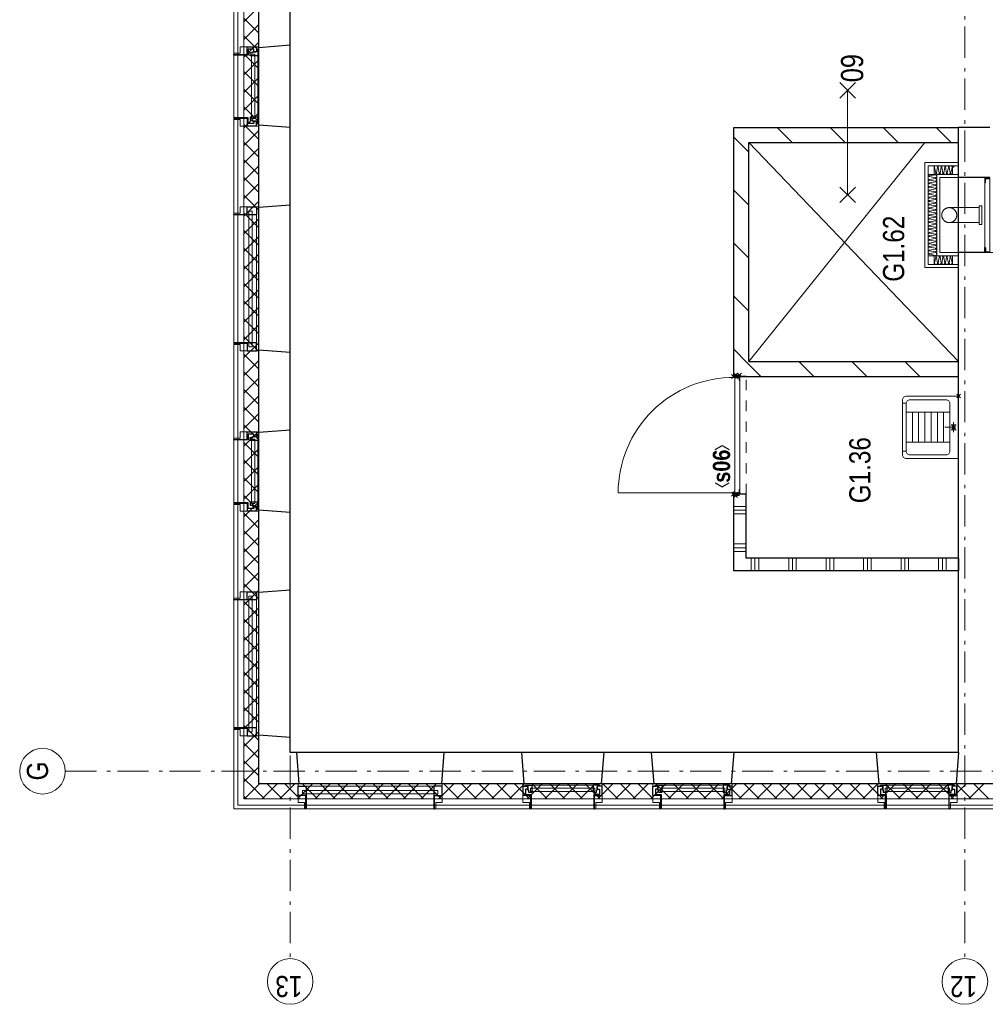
# Model space of a CAD drawing. Header units: millimetres. Extents: x 164327 to 368283, y 131426 to 274001.
# Tile 80 of 160: x 282162 to 289891, y 225018 to 232896. Entities that reach past the tile are written whole.
import ezdxf
from ezdxf.enums import TextEntityAlignment as Align

# ---------------------------------------------------------------- set-up
doc = ezdxf.new("R2010")
doc.units = ezdxf.units.MM
doc.header["$LTSCALE"] = 400
doc.header["$PDMODE"] = 3
doc.header["$PDSIZE"] = 15
for name, pattern in [('STYLE_01', [0.416641, 0.208282, -0.208359]), ('STYLE_02', [0.694427, 0.486069, -0.208359]), ('STYLE_06', [1.041641, 0.625, -0.208282, 0.069427, -0.138931])]:
    doc.linetypes.add(name, pattern=pattern)
for name, color, linetype, lineweight in [('BA-blusmiddelen', 7, 'Continuous', 15), ('BA-Brandveiligheid', 7, 'Continuous', 15), ('Binnenkozijnen', 140, 'Continuous', 15), ('Buitenkozijnen', 140, 'Continuous', 15), ('Kozijnmerken', 43, 'Continuous', 9), ('leuning', 43, 'Continuous', 5), ('mat-afdichting', 9, 'Continuous', 5), ('mat-aluminium', 140, 'Continuous', 15), ('mat-beton (ihwg)', 5, 'Continuous', 25), ('mat-isolatie', 140, 'Continuous', 15), ('mat-kalkzandsteen', 5, 'Continuous', 25), ('mat-multiplex-hor', 140, 'Continuous', 15), ('mat-scheidingswand-horizontaal', 5, 'Continuous', 25), ('mat-scheidingswand-vertikaal', 5, 'Continuous', 25), ('mat-spuitwerk_marmo', 43, 'STYLE_02', 20), ('mat-staal', 5, 'Continuous', 25), ('None', 7, 'Continuous', 9), ('Ruimtenummers', 5, 'Continuous', 25)]:
    doc.layers.add(name, color=color, linetype=linetype, lineweight=lineweight)
doc.styles.add('Arial Narrow', font='ARIALN.TTF', dxfattribs={"height": 222.25})
doc.styles.add('Arial Narrow (bold)', font='ARIALNB.TTF', dxfattribs={"height": 172.861111})

# ---------------------------------------------------------------- blocks, each defined once
blk = doc.blocks.new('*X388')
at = {"layer": 'None', "lineweight": 13}
for p, q in [((37321.1, 41014.4), (37441.1, 40894.4)), ((37321.1, 40873), (37441.1, 40753)), ((37321.1, 40731.6), (37441.1, 40611.6)), ((37321.1, 40590.2), (37441.1, 40470.2)), ((37321.1, 40448.8), (37441.1, 40328.8)), ((37321.1, 40307.4), (37441.1, 40187.4)), ((37321.1, 40166), (37441.1, 40046)), ((37321.1, 40024.6), (37441.1, 39904.6)), ((37321.1, 39883.2), (37441.1, 39763.2)), ((37321.1, 39741.8), (37441.1, 39621.8)), ((37321.1, 39600.4), (37441.1, 39480.4)), ((37321.1, 39459), (37441.1, 39339)), ((37321.1, 39317.6), (37441.1, 39197.6)), ((37321.1, 39176.2), (37441.1, 39056.2)), ((37321.1, 39034.8), (37441.1, 38914.8)), ((37321.1, 38893.4), (37441.1, 38773.4)), ((37321.1, 38752), (37441.1, 38632)), ((37321.1, 38610.6), (37441.1, 38490.6)), ((37321.1, 38469.2), (37441.1, 38349.2)), ((37321.1, 38327.8), (37441.1, 38207.8)), ((37321.1, 38186.4), (37441.1, 38066.4)), ((37321.1, 38045), (37441.1, 37925)), ((37321.1, 37903.6), (37441.1, 37783.6)), ((37321.1, 37762.2), (37441.1, 37642.2)), ((37321.1, 37620.8), (37441.1, 37500.8)), ((37321.1, 37479.4), (37441.1, 37359.4)), ((37321.1, 37338), (37441.1, 37218)), ((37321.1, 37196.6), (37441.1, 37076.6)), ((37321.1, 37055.2), (37441.1, 36935.2)), ((37321.1, 36913.8), (37441.1, 36793.8)), ((37321.1, 36772.4), (37441.1, 36652.4)), ((37321.1, 36631), (37441.1, 36511)), ((37321.1, 36489.6), (37441.1, 36369.6)), ((37321.1, 36348.2), (37441.1, 36228.2)), ((37321.1, 36206.8), (37441.1, 36086.8)), ((37321.1, 36065.4), (37441.1, 35945.4)), ((37321.1, 35924), (37441.1, 35804)), ((37321.1, 35782.6), (37441.1, 35662.6)), ((37321.1, 35641.2), (37441.1, 35521.2)), ((37321.1, 35499.8), (37441.1, 35379.8)), ((37321.1, 35358.4), (37441.1, 35238.4)), ((37321.1, 35217), (37441.1, 35097))]:
    blk.add_line(p, q, dxfattribs=at)
at = {"layer": 'None', "lineweight": 5}
for p, q in [((37321.1, 40998.1), (37332.1, 41009)), ((37321.1, 40856.6), (37402.8, 40938.3)), ((37321.1, 40715.2), (37441.1, 40835.2)), ((37321.1, 40573.8), (37441.1, 40693.8)), ((37321.1, 40432.4), (37441.1, 40552.4)), ((37321.1, 40290.9), (37441.1, 40410.9)), ((37321.1, 40149.5), (37441.1, 40269.5)), ((37321.1, 40008.1), (37441.1, 40128.1)), ((37321.1, 39866.7), (37441.1, 39986.7)), ((37321.1, 39725.3), (37441.1, 39845.3)), ((37321.1, 39583.8), (37441.1, 39703.8)), ((37321.1, 39442.4), (37441.1, 39562.4)), ((37321.1, 39301), (37441.1, 39421)), ((37321.1, 39159.6), (37441.1, 39279.6)), ((37321.1, 39018.2), (37441.1, 39138.2)), ((37321.1, 38876.7), (37441.1, 38996.7)), ((37321.1, 38735.3), (37441.1, 38855.3)), ((37321.1, 38593.9), (37441.1, 38713.9)), ((37321.1, 38452.5), (37441.1, 38572.5)), ((37321.1, 38311), (37441.1, 38431)), ((37321.1, 38169.6), (37441.1, 38289.6)), ((37321.1, 38028.2), (37441.1, 38148.2)), ((37321.1, 37886.8), (37441.1, 38006.8)), ((37321.1, 37745.4), (37441.1, 37865.4)), ((37321.1, 37603.9), (37441.1, 37723.9)), ((37321.1, 37462.5), (37441.1, 37582.5)), ((37321.1, 37321.1), (37441.1, 37441.1)), ((37321.1, 37179.7), (37441.1, 37299.7)), ((37321.1, 37038.3), (37441.1, 37158.3)), ((37321.1, 36896.8), (37441.1, 37016.8)), ((37321.1, 36755.4), (37441.1, 36875.4)), ((37321.1, 36614), (37441.1, 36734)), ((37321.1, 36472.6), (37441.1, 36592.6)), ((37321.1, 36331.2), (37441.1, 36451.2)), ((37321.1, 36189.7), (37441.1, 36309.7)), ((37321.1, 36048.3), (37441.1, 36168.3)), ((37321.1, 35906.9), (37441.1, 36026.9)), ((37321.1, 35765.5), (37441.1, 35885.5)), ((37321.1, 35624), (37441.1, 35744)), ((37321.1, 35482.6), (37441.1, 35602.6)), ((37321.1, 35341.2), (37441.1, 35461.2)), ((37321.1, 35199.8), (37441.1, 35319.8)), ((37321.1, 35058.4), (37441.1, 35178.4))]:
    blk.add_line(p, q, dxfattribs=at)
blk = doc.blocks.new('*X626')
at = {"layer": 'None', "lineweight": 5}
for p, q in [((37332.1, 41009), (37343, 41020)), ((37402.8, 40938.3), (37484.5, 41020)), ((37505.9, 40900), (37625.9, 41020)), ((37647.3, 40900), (37767.3, 41020)), ((37788.7, 40900), (37908.7, 41020)), ((37930.2, 40900), (38050.2, 41020)), ((38071.6, 40900), (38191.6, 41020)), ((38213, 40900), (38333, 41020)), ((38354.4, 40900), (38474.4, 41020)), ((38495.8, 40900), (38615.8, 41020)), ((38637.3, 40900), (38757.3, 41020)), ((38778.7, 40900), (38898.7, 41020)), ((38920.1, 40900), (39040.1, 41020)), ((39061.5, 40900), (39181.5, 41020)), ((39202.9, 40900), (39322.9, 41020)), ((39344.4, 40900), (39464.4, 41020)), ((39485.8, 40900), (39605.8, 41020)), ((39627.2, 40900), (39747.2, 41020)), ((39768.6, 40900), (39888.6, 41020)), ((39910.1, 40900), (40030.1, 41020)), ((40051.5, 40900), (40171.5, 41020)), ((40192.9, 40900), (40312.9, 41020)), ((40334.3, 40900), (40454.3, 41020)), ((40475.7, 40900), (40595.7, 41020)), ((40617.2, 40900), (40737.2, 41020)), ((40758.6, 40900), (40878.6, 41020)), ((40900, 40900), (41020, 41020)), ((41041.4, 40900), (41161.4, 41020)), ((41182.8, 40900), (41302.8, 41020)), ((41324.3, 40900), (41444.3, 41020)), ((41465.7, 40900), (41585.7, 41020)), ((41607.1, 40900), (41727.1, 41020)), ((41748.5, 40900), (41868.5, 41020)), ((41889.9, 40900), (42009.9, 41020)), ((42031.4, 40900), (42151.4, 41020)), ((42172.8, 40900), (42292.8, 41020)), ((42314.2, 40900), (42434.2, 41020)), ((42455.6, 40900), (42575.6, 41020)), ((42597.1, 40900), (42717.1, 41020)), ((42738.5, 40900), (42858.5, 41020)), ((42879.9, 40900), (42999.9, 41020)), ((43021.3, 40900), (43141.3, 41020)), ((43162.7, 40900), (43282.7, 41020)), ((43304.2, 40900), (43424.2, 41020)), ((43445.6, 40900), (43565.6, 41020))]:
    blk.add_line(p, q, dxfattribs=at)
at = {"layer": 'None', "lineweight": 13}
for p, q in [((37456.9, 41020), (37576.9, 40900)), ((37598.3, 41020), (37718.3, 40900)), ((37739.7, 41020), (37859.7, 40900)), ((37881.1, 41020), (38001.1, 40900)), ((38022.5, 41020), (38142.5, 40900)), ((38163.9, 41020), (38283.9, 40900)), ((38305.3, 41020), (38425.3, 40900)), ((38446.7, 41020), (38566.7, 40900)), ((38588.1, 41020), (38708.1, 40900)), ((38729.5, 41020), (38849.5, 40900)), ((38870.9, 41020), (38990.9, 40900)), ((39012.3, 41020), (39132.3, 40900)), ((39153.7, 41020), (39273.7, 40900)), ((39295.1, 41020), (39415.1, 40900)), ((39436.5, 41020), (39556.5, 40900)), ((39577.9, 41020), (39697.9, 40900)), ((39719.3, 41020), (39839.3, 40900)), ((39860.7, 41020), (39980.7, 40900)), ((40002.1, 41020), (40122.1, 40900)), ((40143.5, 41020), (40263.5, 40900)), ((40284.9, 41020), (40404.9, 40900)), ((40426.3, 41020), (40546.3, 40900)), ((40567.7, 41020), (40687.7, 40900)), ((40709.1, 41020), (40829.1, 40900)), ((40850.5, 41020), (40970.5, 40900)), ((40991.9, 41020), (41111.9, 40900)), ((41133.3, 41020), (41253.3, 40900)), ((41274.7, 41020), (41394.7, 40900)), ((41416.1, 41020), (41536.1, 40900)), ((41557.5, 41020), (41677.5, 40900)), ((41698.9, 41020), (41818.9, 40900)), ((41840.3, 41020), (41960.3, 40900)), ((41981.7, 41020), (42101.7, 40900)), ((42123.1, 41020), (42243.1, 40900)), ((42264.5, 41020), (42384.5, 40900)), ((42405.9, 41020), (42525.9, 40900)), ((42547.3, 41020), (42667.3, 40900)), ((42688.7, 41020), (42808.7, 40900)), ((42830.1, 41020), (42950.1, 40900)), ((42971.5, 41020), (43091.5, 40900)), ((43112.9, 41020), (43232.9, 40900)), ((43254.3, 41020), (43374.3, 40900)), ((43395.7, 41020), (43515.7, 40900)), ((43537.1, 41020), (43657.1, 40900))]:
    blk.add_line(p, q, dxfattribs=at)
blk = doc.blocks.new('1200 pui gemeentehuis')
at = {"layer": 'Buitenkozijnen', "color": 92, "linetype": 'Continuous', "lineweight": 25}
for p, q in [((50, 0), (70, -250)), ((1230, 0), (1210, -250))]:
    blk.add_line(p, q, dxfattribs=at)
at = {"layer": 'Buitenkozijnen', "color": 43, "linetype": 'Continuous', "lineweight": 9}
blk.add_lwpolyline([(1165, -400), (1165, -450), (115, -450), (115, -400), (63, -400), (63, -250), (70, -250), (50, 0), (1230, 0), (1210, -250), (1217, -250), (1217, -400)], close=True, dxfattribs=at)
at = {"layer": 'None', "color": 8, "linetype": 'Continuous', "lineweight": 5}
blk.add_line((129, -270), (1150.5, -270), dxfattribs=at)
at = {"layer": 'None', "color": 92, "linetype": 'Continuous', "lineweight": 25}
for points in [[(63, -270), (129, -270), (129, -450), (125, -450), (125, -344), (63, -344), (63, -325)], [(1217, -270), (1151, -270), (1151, -450), (1155, -450), (1155, -344), (1217, -344), (1217, -325)]]:
    blk.add_lwpolyline(points, close=True, dxfattribs=at)
at = {"layer": 'None', "color": 140, "linetype": 'Continuous', "lineweight": 15}
blk.add_lwpolyline([(97.5, -304.8), (1183, -304.8), (1183, -331.2), (97.5, -331.2)], close=True, dxfattribs=at)
blk = doc.blocks.new('0600 pui gemeentehuis')
at = {"layer": 'Buitenkozijnen', "color": 92, "linetype": 'Continuous', "lineweight": 25}
for p, q in [((50.3, 0), (70.3, -250)), ((710.3, 0), (690.3, -250))]:
    blk.add_line(p, q, dxfattribs=at)
at = {"layer": 'Buitenkozijnen', "color": 43, "linetype": 'Continuous', "lineweight": 9}
blk.add_lwpolyline([(697.8, -400), (645.3, -400), (645.3, -450), (115.3, -450), (115.3, -400), (62.8, -400), (62.8, -250), (70.3, -250), (50.3, 0), (710.3, 0), (690.3, -250), (697.8, -250)], close=True, dxfattribs=at)
at = {"layer": 'None', "color": 8, "linetype": 'Continuous', "lineweight": 5}
blk.add_line((134.5, -260), (626, -260), dxfattribs=at)
at = {"layer": 'None', "color": 92, "linetype": 'Continuous', "lineweight": 25}
for points in [[(63.5, -270), (102.5, -270), (102.5, -291.7), (83.5, -291.7), (83.5, -335), (129.3, -335), (129.3, -450), (125.3, -450), (125.3, -344), (63.5, -344), (63.5, -325), (63.5, -325)], [(697, -270), (658, -270), (658, -291.7), (677, -291.7), (677, -335), (631.3, -335), (631.3, -450), (635.3, -450), (635.3, -344), (697, -344), (697, -325), (697, -325)]]:
    blk.add_lwpolyline(points, close=True, dxfattribs=at)
for points in [[(84.5, -270), (84.5, -260), (134.5, -260), (134.5, -320), (109.4, -320), (109.4, -301.9), (102.5, -301.9), (102.5, -274.7)], [(676, -270), (676, -260), (626, -260), (626, -320), (651.2, -320), (651.2, -301.9), (658, -301.9), (658, -274.7)]]:
    blk.add_lwpolyline(points, dxfattribs=at)
at = {"layer": 'None', "color": 140, "linetype": 'Continuous', "lineweight": 15}
blk.add_lwpolyline([(122.8, -284.2), (637.8, -284.2), (637.8, -310.6), (122.8, -310.6)], close=True, dxfattribs=at)
blk = doc.blocks.new('*X1172')
at = {"layer": 'None', "lineweight": 9}
for p, q in [((40701.1, 36882.7), (40809.7, 36991.3)), ((40701.1, 36458.4), (40821.1, 36578.4)), ((40701.1, 36034.2), (40821.1, 36154.2)), ((40701.1, 35609.9), (40821.1, 35729.9)), ((40815.4, 35300), (40821.1, 35305.6))]:
    blk.add_line(p, q, dxfattribs=at)
blk = doc.blocks.new('*X1173')
at = {"layer": 'None', "lineweight": 9}
blk.add_line((40800, 37098.9), (40800, 37100), dxfattribs=at)
blk = doc.blocks.new('*X1174')
at = {"layer": 'None', "lineweight": 9}
for p, q in [((39300, 37000), (39300, 37100)), ((39330, 37000), (39330, 37100)), ((39360, 37000), (39360, 37100)), ((39600, 37000), (39600, 37100)), ((39630, 37000), (39630, 37100)), ((39660, 37000), (39660, 37100))]:
    blk.add_line(p, q, dxfattribs=at)
blk = doc.blocks.new('*X1175')
at = {"layer": 'None', "lineweight": 9}
for p, q in [((40809.7, 36991.3), (40918.4, 37100)), ((41222.6, 36980), (41342.6, 37100)), ((41646.9, 36980), (41766.9, 37100)), ((42071.2, 36980), (42191.2, 37100)), ((42495.4, 36980), (42615.4, 37100))]:
    blk.add_line(p, q, dxfattribs=at)
blk = doc.blocks.new('*X1176')
at = {"layer": 'None', "lineweight": 9}
for p, q in [((42571.1, 36631.4), (42691.1, 36751.4)), ((42571.1, 36207.1), (42691.1, 36327.1)), ((42571.1, 35782.8), (42691.1, 35902.8)), ((42571.1, 35358.6), (42691.1, 35478.6))]:
    blk.add_line(p, q, dxfattribs=at)
blk = doc.blocks.new('*U1177')
at = {"layer": 'mat-kalkzandsteen', "color": 8, "lineweight": 5}
for p, q in [((40821.1, 36980), (42571.1, 35570)), ((42571.1, 36980), (40821.1, 35300))]:
    blk.add_line(p, q, dxfattribs=at)
blk = doc.blocks.new('060min X')
at = {"layer": 'BA-Brandveiligheid', "color": 7, "linetype": 'Continuous', "lineweight": 15}
for p, q in [((-480.2, 61.7), (-356.7, -61.7)), ((-480.2, -61.7), (-356.7, 61.7)), ((-418.5, 0), (418.5, 0)), ((480.2, 61.7), (356.7, -61.7)), ((480.2, -61.7), (356.7, 61.7))]:
    blk.add_line(p, q, dxfattribs=at)
at = {"layer": 'BA-Brandveiligheid', "color": 43, "insert": (-709.2, 124.2), "char_height": 177.8, "attachment_point": 1, "style": 'Arial Narrow'}
blk.add_mtext('60', dxfattribs=at)
blk = doc.blocks.new('53.1 kraan')
at = {"layer": 'None', "color": 43, "linetype": 'Continuous', "lineweight": 9}
for p, q in [((-40, 0), (0, 0)), ((-20, -20), (-20, 20)), ((0, 15), (0, -70)), ((0, 0), (40, 0)), ((20, -20), (20, 20))]:
    blk.add_line(p, q, dxfattribs=at)
at = {"layer": 'None', "color": 43, "linetype": 'Continuous', "lineweight": 25}
blk.add_point((0, 0), dxfattribs=at)
blk = doc.blocks.new('53.34-01 stortgoot')
at = {"layer": 'None', "color": 43, "linetype": 'Continuous', "lineweight": 9}
for p, q in [((0, -420), (0, 0)), ((0, 0), (500, 0)), ((500, 0), (500, -420)), ((30, -450), (470, -450)), ((58, -420), (58, -450)), ((442, -420), (442, -450))]:
    blk.add_line(p, q, dxfattribs=at)
at = {"layer": 'None', "color": 8, "linetype": 'Continuous', "lineweight": 5}
for p, q in [((130, -70), (130, -420)), ((370, -70), (370, -420)), ((130, -120), (370, -120)), ((130, -170), (370, -170)), ((130, -220), (370, -220)), ((130, -270), (370, -270)), ((130, -320), (370, -320)), ((130, -370), (370, -370))]:
    blk.add_line(p, q, dxfattribs=at)
at = {"layer": 'None', "color": 43, "linetype": 'Continuous', "lineweight": 9, "flags": 128}
blk.add_lwpolyline([(30, -100, -0.414214), (60, -70), (440, -70, -0.414214), (470, -100), (470, -390, -0.414214), (440, -420), (60, -420, -0.414214), (30, -390)], format="xyb", close=True, dxfattribs=at)
at = {"layer": 'None', "color": 43, "linetype": 'Continuous', "lineweight": 9}
for centre, start, end in [((30, -420), 180, 270), ((470, -420), 270, 0)]:
    blk.add_arc(centre, 30, start, end, dxfattribs=at)
at = {"layer": 'None', "color": 43, "linetype": 'Continuous', "lineweight": 25}
blk.add_point((0, 0), dxfattribs=at)
at = {"layer": 'None', "color": 43}
blk.add_blockref('53.1 kraan', (250, -40), dxfattribs=at)
blk = doc.blocks.new('Kozijnmerk 50')
at = {"layer": 'Kozijnmerken', "color": 92, "linetype": 'Continuous', "lineweight": 25}
for points in [[(-132.2, 50.6), (-164.8, -5.8), (-132.2, -62.1)], [(132.2, 50.6), (164.8, -5.8), (132.2, -62.1)]]:
    blk.add_lwpolyline(points, dxfattribs=at)
at = {"layer": 'None', "color": 43, "style": 'Arial Narrow (bold)'}
blk.add_attdef('merk', text='', height=138.3, dxfattribs=at).set_placement((0, 0), align=Align.MIDDLE_CENTER)
blk = doc.blocks.new('*X1219')
at = {"layer": 'None', "lineweight": 9}
for p, q in [((39146.1, 36960), (39246.1, 36960)), ((39146.1, 36930), (39246.1, 36930)), ((39146.1, 36900), (39246.1, 36900)), ((39146.1, 36660), (39246.1, 36660)), ((39146.1, 36630), (39246.1, 36630)), ((39146.1, 36600), (39246.1, 36600)), ((39146.1, 36360), (39246.1, 36360)), ((39146.1, 36330), (39246.1, 36330)), ((39146.1, 36300), (39246.1, 36300)), ((39146.1, 36060), (39246.1, 36060)), ((39146.1, 36030), (39246.1, 36030)), ((39146.1, 36000), (39246.1, 36000)), ((39146.1, 35760), (39246.1, 35760)), ((39146.1, 35730), (39246.1, 35730)), ((39146.1, 35700), (39246.1, 35700)), ((39146.1, 35460), (39246.1, 35460)), ((39146.1, 35430), (39246.1, 35430)), ((39146.1, 35400), (39246.1, 35400))]:
    blk.add_line(p, q, dxfattribs=at)
blk = doc.blocks.new('*U1282')
at = {"layer": 'None', "color": 43, "linetype": 'Continuous', "lineweight": 9}
for p, q in [((39747.1, 37057.5), (39757.1, 37091.3)), ((39747.1, 37091.3), (39757.1, 37057.5))]:
    blk.add_line(p, q, dxfattribs=at)
blk.add_lwpolyline([(39747.1, 37091.3), (39757.1, 37091.3), (39757.1, 37057.5), (39747.1, 37057.5)], close=True, dxfattribs=at)
blk = doc.blocks.new('*X1283')
at = {"layer": 'None', "lineweight": 25}
blk.add_line((39757.1, 37070.1), (39761.1, 37074.1), dxfattribs=at)
blk = doc.blocks.new('*U1284')
at = {"layer": 'None', "color": 43, "linetype": 'Continuous', "lineweight": 9}
for p, q in [((40711.1, 37057.5), (40701.1, 37092.3)), ((40711.1, 37092.3), (40701.1, 37057.5))]:
    blk.add_line(p, q, dxfattribs=at)
blk.add_lwpolyline([(40701.1, 37092.3), (40711.1, 37092.3), (40711.1, 37057.5), (40701.1, 37057.5)], close=True, dxfattribs=at)
blk = doc.blocks.new('*U1285')
at = {"layer": 'mat-afdichting', "lineweight": 5}
for points in [[(39782.1, 37053.9), (39770.1, 37053.9), (39770.1, 37056.1), (39782.1, 37056.1)], [(40676.1, 37053.9), (40688.1, 37053.9), (40688.1, 37056.1), (40676.1, 37056.1)]]:
    blk.add_lwpolyline(points, close=True, dxfattribs=at)
at = {"layer": 'mat-aluminium', "lineweight": 15}
blk.add_lwpolyline([(40697.1, 37070.4), (40701.1, 37070.4), (40701.1, 37085.4), (40697.1, 37085.4)], close=True, dxfattribs=at)
at = {"layer": 'mat-multiplex-hor', "lineweight": 15, "flags": 128}
for points in [[(40685.1, 37071.4), (40691.1, 37071.4), (40692, 37089.9), (39766.1, 37089.9), (39767.3, 37071.4), (39774.8, 37071.4)], [(39774.8, 37068.4), (39767.5, 37068.4), (39768.3, 37056.1), (39796.2, 37056.1), (39796.2, 37049.9), (40668.1, 37049.9), (40668.1, 37056.1), (40690.3, 37056.1), (40690.9, 37068.4), (40685.1, 37068.4)]]:
    blk.add_lwpolyline(points, dxfattribs=at)
at = {"layer": 'mat-spuitwerk_marmo', "lineweight": 20}
blk.add_circle((39769.1, 37102.2), 4, dxfattribs=at)
at = {"layer": 'mat-staal', "lineweight": 5, "flags": 128}
for points in [[(39762.1, 37049.9, -0.414214), (39757.1, 37054.9), (39757.1, 37098.3), (39757.1, 37100), (39761.1, 37100), (39761.1, 37098.3), (39761.1, 37054.9), (39761.1, 37054.9, 0.414214), (39762.1, 37053.9), (39787.1, 37053.9), (39787.1, 37049.9)], [(40696.1, 37049.9, 0.414214), (40701.1, 37054.9), (40701.1, 37098.3), (40701.1, 37100), (40697.1, 37100), (40697.1, 37098.3), (40697.1, 37054.9), (40697.1, 37054.9, -0.414214), (40696.1, 37053.9), (40671.1, 37053.9), (40671.1, 37049.9)]]:
    blk.add_lwpolyline(points, format="xyb", close=True, dxfattribs=at)
at = {"layer": 'None', "color": 43, "linetype": 'Continuous', "lineweight": 9}
blk.add_line((39769.1, 37102.2), (39769.1, 38024.8), dxfattribs=at)
for points in [[(39763.6, 37056.2), (39761.1, 37056.2), (39761.1, 37103.3), (39763.6, 37103.3)], [(39774.1, 37099.7), (39776, 37098.1), (39768.6, 37089.7), (39770.3, 37056.7), (39767.9, 37056.6), (39766.1, 37090.5)]]:
    blk.add_lwpolyline(points, close=True, dxfattribs=at)
at = {"layer": 'None', "color": 92, "linetype": 'Continuous', "lineweight": 25, "flags": 128}
for points in [[(39772.2, 37071.1), (39767.2, 37071.1), (39767.2, 37069.1)], [(39767.2, 37069.1), (39772.2, 37069.1)], [(40691, 37071.1), (40686, 37071.1), (40686, 37069.1)], [(40686, 37069.1), (40691, 37069.1)]]:
    blk.add_lwpolyline(points, dxfattribs=at)
at = {"layer": 'None', "color": 140, "linetype": 'Continuous', "lineweight": 15}
blk.add_circle((39769.1, 37102.2), 8, dxfattribs=at)
at = {"layer": 'None', "color": 43, "linetype": 'Continuous', "lineweight": 9}
blk.add_arc((39769.1, 37102.2), 922.6, 359.29028, 90, dxfattribs=at)
at = {"layer": 'None', "color": 8, "linetype": 'Continuous', "lineweight": 5}
for p in [(39747.1, 37083.9), (39758, 37101.5), (40700.1, 37101.5), (40711.1, 37083.9), (40711.1, 37053.9)]:
    blk.add_point(p, dxfattribs=at)
at = {"layer": 'mat-staal'}
blk.add_blockref('*X1283', (0, 0), dxfattribs=at)
at = {"layer": 'None', "color": 7}
for name in ['*U1282', '*U1284']:
    blk.add_blockref(name, (0, 0), dxfattribs=at)
blk = doc.blocks.new('*U172')
at = {"layer": 'None', "color": 8, "linetype": 'Continuous', "lineweight": 5, "flags": 128}
blk.add_lwpolyline([(0, 0, 0.473833), (11.3, 13.9), (2.8, 56.1, -0.473833), (14.1, 70, -0.473833), (25.5, 56.1), (16.9, 13.9, 0.473833), (28.3, 0, 0.473833), (39.6, 13.9), (31.1, 56.1, -0.473833), (42.4, 70, -0.473833), (53.7, 56.1), (45.2, 13.9, 0.473833), (56.5, 0, 0.473833), (67.9, 13.9), (59.3, 56.1, -0.473833), (70.7, 70, -0.473833), (82, 56.1), (73.4, 13.9, 0.473833), (84.8, 0, 0.473833), (96.1, 13.9), (87.6, 56.1, -0.473833), (98.9, 70, -0.473833), (110.2, 56.1), (101.7, 13.9, 0.473833), (113, 0, 0.473833), (124.4, 13.9), (115.8, 56.1, -0.473833), (127.2, 70, -0.473833), (138.5, 56.1), (130, 13.9, 0.473833), (141.3, 0, 0.473833), (152.6, 13.9), (144.1, 56.1, -0.473833), (155.4, 70, -0.473833), (166.8, 56.1), (158.2, 13.9, 0.473833), (169.6, 0, 0.473833), (180.9, 13.9), (172.4, 56.1, -0.473833), (183.7, 70, -0.473833), (195, 56.1), (186.5, 13.9, 0.473833), (197.8, 0, 0.473833), (209.2, 13.9), (200.6, 56.1, -0.473833), (212, 70, -0.473833), (223.3, 56.1), (214.8, 13.9, 0.473833), (226.1, 0, 0.473833), (237.4, 13.9), (228.9, 56.1, -0.473833), (240.2, 70, -0.473833), (251.6, 56.1), (243, 13.9, 0.473833), (254.3, 0, 0.473833), (265.7, 13.9), (257.1, 56.1, -0.473833), (268.5, 70, -0.473833), (279.8, 56.1), (271.3, 13.9, 0.473833), (282.6, 0, 0.473833), (293.9, 13.9), (285.4, 56.1, -0.473833), (296.7, 70, -0.473833), (308.1, 56.1), (299.5, 13.9, 0.473833), (310.9, 0, 0.473833), (322.2, 13.9), (313.7, 56.1, -0.473833), (325, 70, -0.473833), (336.3, 56.1), (327.8, 13.9, 0.473833), (339.1, 0, 0.473833), (350.5, 13.9), (341.9, 56.1, -0.473833), (353.3, 70, -0.473833), (364.6, 56.1), (356.1, 13.9, 0.473833), (367.4, 0, 0.473833), (378.7, 13.9), (370.2, 56.1, -0.473833), (381.5, 70, -0.473833), (392.9, 56.1), (384.3, 13.9, 0.473833), (395.7, 0, 0.473833), (407, 13.9), (398.4, 56.1, -0.473833), (409.8, 70, -0.473833), (421.1, 56.1), (412.6, 13.9, 0.473833), (423.9, 0, 0.473833), (435.2, 13.9), (426.7, 56.1, -0.473833), (438, 70, -0.473833), (449.4, 56.1), (440.8, 13.9, 0.473833), (452.2, 0, 0.473833), (463.5, 13.9), (455, 56.1, -0.473833), (466.3, 70, -0.473833), (477.6, 56.1), (469.1, 13.9, 0.473833), (480.4, 0, 0.473833), (491.8, 13.9), (483.2, 56.1, -0.473833), (494.6, 70, -0.473833), (505.9, 56.1), (497.4, 13.9, 0.473833), (508.7, 0, 0.473833), (520, 13.9), (511.5, 56.1, -0.473833), (522.8, 70, -0.473833), (534.2, 56.1), (525.6, 13.9, 0.473833), (537, 0, 0.473833), (548.3, 13.9), (539.8, 56.1, -0.473833), (551.1, 70, -0.473833), (562.4, 56.1), (553.9, 13.9, 0.473833), (565.2, 0, 0.473833), (576.6, 13.9), (568, 56.1, -0.473833), (579.3, 70, -0.473833), (590.7, 56.1), (582.1, 13.9, 0.473833), (593.5, 0, 0.473833), (604.8, 13.9), (596.3, 56.1, -0.473833), (607.6, 70, -0.473833), (618.9, 56.1), (610.4, 13.9, 0.473833), (621.7, 0, 0.473833), (633.1, 13.9), (624.5, 56.1, -0.473833), (635.9, 70, -0.473833), (647.2, 56.1), (638.7, 13.9, 0.473833), (650, 0, 0.473833)], format="xyb", dxfattribs=at)
blk = doc.blocks.new('*U170')
at = {"layer": 'BA-blusmiddelen', "color": 140, "linetype": 'Continuous', "lineweight": 9}
for points in [[(60, 0), (60, 16.1), (43.9, 43.9), (16.1, 60), (-16.1, 60), (-43.9, 43.9), (-60, 16.1), (-60, -16.1), (-43.9, -43.9), (-16.1, -60), (16.1, -60), (43.9, -43.9), (60, -16.1), (60, 0)], [(-60, 0), (-60, -16.1), (-43.9, -43.9), (-16.1, -60), (16.1, -60), (43.9, -43.9), (60, -16.1), (60, 0)]]:
    blk.add_open_spline(points, degree=2, dxfattribs=at)
blk = doc.blocks.new('DBL')
at = {"layer": 'None', "color": 7}
blk.add_blockref('*U170', (0, 0), dxfattribs=at)
blk = doc.blocks.new('*X173')
at = {"layer": 'None', "lineweight": 5}
blk.add_line((-223.6, 130), (-220, 133.6), dxfattribs=at)
blk = doc.blocks.new('*U174')
at = {"layer": 'None', "color": 8, "linetype": 'Continuous', "lineweight": 5, "flags": 128}
blk.add_lwpolyline([(0, 0, 0.475385), (11.6, 14.2), (2.9, 55.8, -0.475385), (14.5, 70, -0.475385), (26.1, 55.8), (17.4, 14.2, 0.475385), (29, 0, 0.475385), (40.6, 14.2), (31.9, 55.8, -0.475385), (43.5, 70, -0.475385), (55.1, 55.8), (46.4, 14.2, 0.475385), (58, 0, 0.475385), (69.6, 14.2), (60.9, 55.8, -0.475385), (72.5, 70, -0.475385), (84.1, 55.8), (75.4, 14.2, 0.475385), (87, 0, 0.475385), (98.6, 14.2), (89.9, 55.8, -0.475385), (101.5, 70, -0.475385), (113.1, 55.8), (104.4, 14.2, 0.475385), (116, 0, 0.475385), (127.6, 14.2), (118.9, 55.8, -0.475385), (130.5, 70, -0.475385), (142.1, 55.8), (133.4, 14.2, 0.475385), (145, 0, 0.475385)], format="xyb", dxfattribs=at)
blk = doc.blocks.new('*U175')
at = {"layer": 'mat-staal', "lineweight": 25, "flags": 128}
blk.add_lwpolyline([(0, 0), (0, 40), (0, 40, -0.414214), (6, 34), (6, 12, 0.414214), (12, 6), (34, 6, -0.414214), (40, 0)], format="xyb", close=True, dxfattribs=at)
blk = doc.blocks.new('*U176')
at = {"layer": 'mat-staal', "lineweight": 25, "flags": 128}
blk.add_lwpolyline([(0, 0), (0, 40), (0, 40, -0.414214), (6, 34), (6, 12, 0.414214), (12, 6), (34, 6, -0.414214), (40, 0)], format="xyb", close=True, dxfattribs=at)
blk = doc.blocks.new('*X177')
at = {"layer": 'None', "lineweight": 5}
blk.add_line((-236.4, -590), (-220, -573.6), dxfattribs=at)
blk = doc.blocks.new('*U178')
at = {"layer": 'None', "color": 8, "linetype": 'Continuous', "lineweight": 5, "flags": 128}
blk.add_lwpolyline([(0, 0, 0.475385), (11.6, 14.2), (2.9, 55.8, -0.475385), (14.5, 70, -0.475385), (26.1, 55.8), (17.4, 14.2, 0.475385), (29, 0, 0.475385), (40.6, 14.2), (31.9, 55.8, -0.475385), (43.5, 70, -0.475385), (55.1, 55.8), (46.4, 14.2, 0.475385), (58, 0, 0.475385), (69.6, 14.2), (60.9, 55.8, -0.475385), (72.5, 70, -0.475385), (84.1, 55.8), (75.4, 14.2, 0.475385), (87, 0, 0.475385), (98.6, 14.2), (89.9, 55.8, -0.475385), (101.5, 70, -0.475385), (113.1, 55.8), (104.4, 14.2, 0.475385), (116, 0, 0.475385), (127.6, 14.2), (118.9, 55.8, -0.475385), (130.5, 70, -0.475385), (142.1, 55.8), (133.4, 14.2, 0.475385), (145, 0, 0.475385)], format="xyb", dxfattribs=at)
blk = doc.blocks.new('DBL G (2D)')
at = {"layer": 'BA-blusmiddelen', "color": 43, "linetype": 'STYLE_01', "lineweight": 9}
blk.add_line((-520, 105), (-1122.5, 105), dxfattribs=at)
blk.add_arc((-522.9, 105), 600, 179.99931, 270, dxfattribs=at)
at = {"layer": 'leuning', "color": 140, "linetype": 'Continuous', "lineweight": 15}
for p, q in [((0, 225), (-270, 225)), ((-25, 200), (-270, 200)), ((-25, -590), (-25, 200)), ((0, -615), (0, 225)), ((-95, 130), (-270, 130)), ((-120, 105), (-270, 105)), ((-120, -495), (-120, 105)), ((-95, -520), (-95, 130)), ((-270, -495), (-120, -495)), ((-270, -520), (-95, -520)), ((-270, -590), (-25, -590)), ((-270, -615), (0, -615))]:
    blk.add_line(p, q, dxfattribs=at)
at = {"layer": 'mat-beton (ihwg)', "lineweight": 25}
for points in [[(-520, 105), (-395, 105), (-395, 105), (-270, 105)], [(-520, -495), (-395, -495), (-395, -495), (-270, -495)]]:
    blk.add_lwpolyline(points, dxfattribs=at)
at = {"layer": 'mat-multiplex-hor', "lineweight": 15}
for points in [[(-270, 200), (-270, 130), (-220, 130), (-220, 200)], [(-75, 200), (-75, 130), (-25, 130), (-25, 200)], [(-270, -590), (-270, -520), (-220, -520), (-220, -590)], [(-75, -590), (-75, -520), (-25, -520), (-25, -590)]]:
    blk.add_lwpolyline(points, close=True, dxfattribs=at)
at = {"layer": 'None', "color": 8, "linetype": 'Continuous', "lineweight": 5}
for p, q in [((-270, -135), (-270, 105)), ((-270, -495), (-270, -255))]:
    blk.add_line(p, q, dxfattribs=at)
at = {"layer": 'None', "color": 43, "linetype": 'Continuous', "lineweight": 9}
for p, q in [((-195, -135), (-434.3, -135)), ((-195, -255), (-434.3, -255))]:
    blk.add_line(p, q, dxfattribs=at)
for points in [[(-520, 105), (-480, 105), (-480, -495), (-520, -495)], [(-456.3, -119.5), (-434.3, -119.5), (-434.3, -269.5), (-456.3, -269.5)]]:
    blk.add_lwpolyline(points, close=True, dxfattribs=at)
blk.add_circle((-195, -195), 60, dxfattribs=at)
at = {"layer": 'BA-blusmiddelen', "color": 7}
blk.add_blockref('DBL', (-195, -195), dxfattribs=at)
at = {"layer": 'mat-isolatie', "color": 8}
for name, p, rotation in [('*U174', (-220, 130), 359.9999667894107), ('*U172', (-25, -520), 90)]:
    blk.add_blockref(name, p, dxfattribs=dict(at, rotation=rotation))
at = {"layer": 'mat-isolatie', "color": 8, "xscale": -1, "rotation": 180.0000332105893}
blk.add_blockref('*U178', (-220, -520), dxfattribs=at)
at = {"layer": 'mat-multiplex-hor'}
for name in ['*X173', '*X177']:
    blk.add_blockref(name, (0, 0), dxfattribs=at)
at = {"layer": 'mat-staal', "rotation": 180}
blk.add_blockref('*U175', (-480, 105), dxfattribs=at)
at = {"layer": 'mat-staal', "xscale": -1}
blk.add_blockref('*U176', (-480, -495), dxfattribs=at)

msp = doc.modelspace()

# ---------------------------------------------------------------- linework, layer by layer
at = {"layer": 'Binnenkozijnen', "color": 43, "linetype": 'STYLE_01', "lineweight": 9}
msp.add_line((287976.97992, 229098.75726), (287976.97992, 230032.76576), dxfattribs=at)
at = {"layer": 'mat-beton (ihwg)', "lineweight": 25}
for p, q in [((284076.97992, 226782.79912), (284076.97992, 240792.75849)), ((284326.97992, 227032.79912), (284326.97992, 240792.75849)), ((289926.97992, 232032.79912), (289676.97992, 232032.79912)), ((289676.97992, 227032.79912), (289676.97992, 232032.79912)), ((289676.97992, 227032.79912), (284326.97992, 227032.79912)), ((318901.97992, 226782.79912), (284076.97992, 226782.79912))]:
    msp.add_line(p, q, dxfattribs=at)
at = {"layer": 'mat-isolatie', "lineweight": 15}
for p, q in [((283956.97992, 226662.79912), (283956.97992, 241352.75868)), ((284076.97992, 226782.79912), (284076.97992, 241232.75868)), ((316882.34838, 226782.79912), (284076.97992, 226782.79912)), ((316782.34838, 226662.79912), (283956.97992, 226662.79912))]:
    msp.add_line(p, q, dxfattribs=at)
at = {"layer": 'mat-kalkzandsteen', "lineweight": 25}
for p, q in [((287876.97992, 230042.76576), (287876.97992, 232032.76576)), ((287876.97992, 232032.76576), (289676.97992, 232032.76576)), ((289676.97992, 231912.76576), (289676.97992, 232032.76576)), ((287996.97992, 230162.76576), (287996.97992, 231912.76576)), ((287996.97992, 231912.76576), (289676.97992, 231912.76576)), ((287996.97992, 230162.76576), (289676.97992, 230162.76576)), ((287876.97992, 230042.76576), (289676.97992, 230042.76576))]:
    msp.add_line(p, q, dxfattribs=at)
at = {"layer": 'mat-multiplex-hor', "lineweight": 15}
for p, q in [((283876.97992, 226582.75864), (283876.97992, 241432.68856)), ((283906.97992, 226612.75864), (283906.97992, 241402.68856)), ((316679.97992, 226582.75864), (283876.97992, 226582.75864)), ((316679.97992, 226612.75864), (283906.97992, 226612.75864))]:
    msp.add_line(p, q, dxfattribs=at)
at = {"layer": 'mat-scheidingswand-horizontaal', "lineweight": 25}
for p, q in [((287876.97992, 230042.76576), (287876.97992, 230142.76576)), ((287976.97992, 230042.76576), (287876.97992, 230042.76576)), ((287976.97992, 229098.75726), (287876.97992, 229098.75726)), ((287876.97992, 228487.78226), (287876.97992, 229098.75726)), ((287976.97992, 228587.78226), (287976.97992, 229098.75726))]:
    msp.add_line(p, q, dxfattribs=at)
at = {"layer": 'mat-scheidingswand-vertikaal', "lineweight": 25}
for p, q in [((289676.97992, 228587.78226), (287976.97992, 228587.78226)), ((289676.97992, 228587.78226), (289676.97992, 228487.78226)), ((289676.97992, 228487.78226), (287876.97992, 228487.78226))]:
    msp.add_line(p, q, dxfattribs=at)
at = {"layer": 'None', "color": 43, "linetype": 'STYLE_06', "lineweight": 9}
for p, q in [((284326.97992, 244091.65849), (284326.97992, 225383.68849)), ((289726.97992, 244091.65849), (289726.97992, 225383.68849)), ((282527.19276, 226882.75849), (323727.13992, 226882.75849))]:
    msp.add_line(p, q, dxfattribs=at)
at = {"layer": 'None', "color": 140, "linetype": 'STYLE_01', "lineweight": 15}
msp.add_line((284326.97992, 227032.79912), (284326.97992, 240582.79912), dxfattribs=at)
at = {"layer": 'None', "color": 43, "linetype": 'Continuous', "lineweight": 9}
for centre in [(282344.58634, 226882.75849), (284326.97992, 225201.08207), (289726.97992, 225201.08207)]:
    msp.add_circle(centre, 182.60642, dxfattribs=at)

# ---------------------------------------------------------------- block references
at = {"layer": 'Binnenkozijnen', "color": 7, "rotation": 270}
for name, p in [('0600 pui gemeentehuis', (284326.97992, 232742.75898)), ('1200 pui gemeentehuis', (284326.97992, 231462.75849)), ('0600 pui gemeentehuis', (284326.97992, 229662.75849)), ('1200 pui gemeentehuis', (284326.97992, 228382.75849))]:
    msp.add_blockref(name, p, dxfattribs=at)
at = {"layer": 'Binnenkozijnen', "color": 7}
for name, p in [('1200 pui gemeentehuis', (284326.97992, 227032.79912)), ('0600 pui gemeentehuis', (286126.97992, 227032.79912)), ('0600 pui gemeentehuis', (287166.97943, 227032.79912)), ('0600 pui gemeentehuis', (288966.97943, 227032.79912))]:
    msp.add_blockref(name, p, dxfattribs=at)
at = {"layer": 'Kozijnmerken', "color": 7}
ref = msp.add_blockref('Kozijnmerk 50', (287778.49269, 229324.22079), dxfattribs=dict(at, xscale=-1, rotation=90))
ref.add_attrib('merk', 's06', dxfattribs={"layer": 'None', "color": 43, "height": 138.288889, "rotation": 90, "style": 'Arial Narrow (bold)'}).set_placement((287778.49269, 229324.22079), align=Align.MIDDLE_CENTER)
at = {"layer": 'mat-isolatie', "rotation": 90}
for name in ['*X626', '*X388']:
    msp.add_blockref(name, (324976.97992, 189341.69912), dxfattribs=at)
at = {"layer": 'mat-kalkzandsteen', "rotation": 90}
for name in ['*X1176', '*X1175', '*X1172']:
    msp.add_blockref(name, (324976.97992, 189341.69912), dxfattribs=at)
at = {"layer": 'mat-scheidingswand-horizontaal', "rotation": 90}
for name in ['*X1173', '*X1174']:
    msp.add_blockref(name, (324976.97992, 189341.69912), dxfattribs=at)
at = {"layer": 'mat-scheidingswand-vertikaal', "rotation": 90}
msp.add_blockref('*X1219', (324976.97992, 189341.69912), dxfattribs=at)
at = {"layer": 'None', "color": 7}
for name, p, rotation in [('060min X', (288788.77992, 231912.91961), 270), ('*U1177', (324976.97992, 189341.69912), 90), ('DBL G (2D)', (289406.97992, 231137.76602), 180), ('*U1285', (324976.97992, 189341.69912), 90), ('53.34-01 stortgoot', (289676.97992, 229884.8495), 270)]:
    msp.add_blockref(name, p, dxfattribs=dict(at, rotation=rotation))

# ---------------------------------------------------------------- texts
at = {"layer": 'None', "color": 43, "insert": (282219.70301, 226809.69599), "char_height": 169.33333, "width": 146.125, "attachment_point": 1, "rotation": 90, "style": 'Arial Narrow'}
msp.add_mtext('G', dxfattribs=at)
at = {"layer": 'None', "color": 43, "char_height": 169.333333, "attachment_point": 1, "rotation": 180, "style": 'Arial Narrow'}
for s, insert in [('13', (284424.34659, 225076.19873)), ('12', (289824.34659, 225076.19873))]:
    msp.add_mtext(s, dxfattribs=dict(at, insert=insert))
at = {"layer": 'Ruimtenummers', "char_height": 169.333333, "rotation": 90, "style": 'Arial Narrow'}
for s, insert, attachment_point in [('G1.62', (289072.09659, 230799.64076), 1), ('G1.36', (288802.09659, 229291.69912), 2)]:
    msp.add_mtext(s, dxfattribs=dict(at, insert=insert, attachment_point=attachment_point))

doc.saveas('drawing.dxf')
